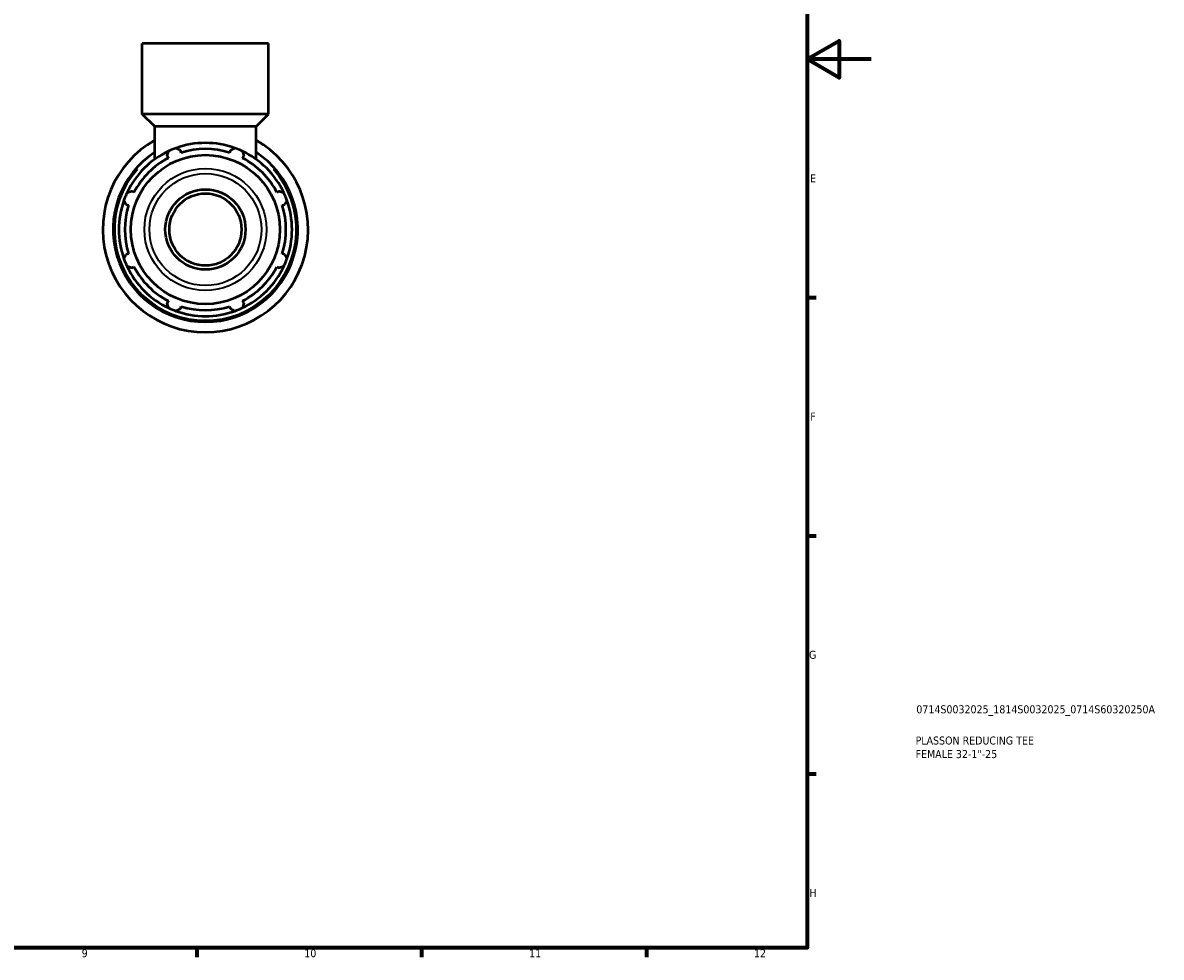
# Model space of a CAD drawing. Header units: millimetres. Extents: x 0 to 931, y 0 to 746.
# Tile 5 of 6: x 577 to 931, y 17 to 308. Entities that reach past the tile are written whole.
import ezdxf

# ---------------------------------------------------------------- set-up
doc = ezdxf.new("R2010")
doc.units = ezdxf.units.MM
for name, color, linetype, lineweight in [('Border (ISO)', 7, 'Continuous', 70), ('Title (ISO)', 7, 'Continuous', 50), ('Visible (ISO)', 7, 'Continuous', 50), ('Visible Narrow (ISO)', 7, 'Continuous', 35)]:
    doc.layers.add(name, color=color, linetype=linetype, lineweight=lineweight)
doc.styles.add('Note Text (ISO)', font='tahoma.ttf')

# ---------------------------------------------------------------- blocks, each defined once
blk = doc.blocks.new('Borders Default Border')
at = {"layer": 'Border (ISO)'}
for p, q in [((821, 222.75), (823.9, 222.75)), ((821, 148.5), (823.9, 148.5)), ((821, 74.25), (823.9, 74.25)), ((630.75, 20), (630.75, 17.1)), ((700.83, 20), (700.83, 17.1)), ((770.92, 20), (770.92, 17.1))]:
    blk.add_line(p, q, dxfattribs=at)
at = {"layer": 'Border (ISO)', "flags": 128}
for points in [[(20, 20), (20, 574), (821, 574), (821, 20), (20, 20)], [(841, 297), (821, 297), (831, 302.77), (831, 291.23), (821, 297)]]:
    blk.add_lwpolyline(points, dxfattribs=at)
at = {"layer": 'Border (ISO)', "color": 232, "true_color": 0xca0064, "char_height": 2.5, "attachment_point": 7, "style": 'Note Text (ISO)'}
for s, insert in [('E', (821.94, 258.63)), ('F', (822, 184.38)), ('G', (821.61, 110.08)), ('H', (821.74, 35.88)), ('9', (594.88, 17.05)), ('10', (664.29, 17.05)), ('11', (734.37, 17.1)), ('12', (804.46, 17.1))]:
    blk.add_mtext(s, dxfattribs=dict(at, insert=insert))
blk = doc.blocks.new('Title Blocks ISO')
at = {"layer": 'Title (ISO)', "color": 232, "true_color": 0xca0064, "style": 'Note Text (ISO)'}
for tag, p in [('PART_NUMBER_001', (34.08, 73.13)), ('DESCRIPTION_001', (33.84, 63.4)), ('DESCRIPTION_002', (33.84, 59.18))]:
    blk.add_attdef(tag, p, '', height=2.5, dxfattribs=at)

msp = doc.modelspace()

# ---------------------------------------------------------------- linework, layer by layer
at = {"layer": 'Visible (ISO)'}
for p, q in [((653.153, 301.927), (613.775, 301.927)), ((613.775, 279.927), (613.775, 301.927)), ((653.153, 279.927), (653.153, 301.927)), ((653.153, 279.927), (613.775, 279.927)), ((617.67, 276.032), (613.775, 279.927)), ((649.257, 276.032), (653.153, 279.927)), ((649.257, 276.032), (617.67, 276.032)), ((617.67, 265.826), (617.67, 276.032)), ((649.257, 265.826), (649.257, 276.032)), ((621.495, 266.919), (621.869, 266.2)), ((625.913, 267.875), (625.669, 268.648)), ((641.258, 268.648), (641.014, 267.875)), ((645.058, 266.2), (645.432, 266.919)), ((611.191, 255.522), (610.472, 255.896)), ((656.455, 255.896), (655.737, 255.522)), ((608.743, 251.722), (609.516, 251.478)), ((657.412, 251.478), (658.184, 251.722)), ((609.516, 236.377), (608.743, 236.133)), ((658.184, 236.133), (657.412, 236.377)), ((610.472, 231.959), (611.191, 232.333)), ((655.737, 232.333), (656.455, 231.959)), ((621.869, 221.655), (621.495, 220.936)), ((645.432, 220.936), (645.058, 221.655)), ((625.669, 219.207), (625.913, 219.98)), ((641.014, 219.98), (641.258, 219.207))]:
    msp.add_line(p, q, dxfattribs=at)
for radius in [23.24, 12.5, 11.25]:
    msp.add_circle((633.464, 243.927), radius, dxfattribs=at)
for radius, start, end in [(32, 119.57428, 60.42572), (27, 70.20802, 109.79198), (28.8, 123.25667, 56.74333), (27, 115.20802, 154.79198), (25.11, 117.5, 152.5), (27, 109.79198, 115.20802), (25.11, 72.5, 107.5), (27, 64.79198, 70.20802), (27, 25.20802, 64.79198), (25.11, 27.5, 62.5), (27, 160.20802, 199.79198), (27, 154.79198, 160.20802), (27, 19.79198, 25.20802), (27, 340.20802, 19.79198), (25.11, 162.5, 197.5), (25.11, 342.5, 17.5), (27, 199.79198, 205.20802), (27, 334.79198, 340.20802), (27, 205.20802, 244.79198), (25.11, 207.5, 242.5), (27, 295.20802, 334.79198), (25.11, 297.5, 332.5), (27, 244.79198, 250.20802), (27, 250.20802, 289.79198), (25.11, 252.5, 287.5), (27, 289.79198, 295.20802)]:
    msp.add_arc((633.464, 243.927), radius, start, end, dxfattribs=at)
for points, weights in [([(621.495, 266.919), (621.725, 267.623), (621.964, 268.356)], [1.00238549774, 1.00160093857, 1]), ([(624.321, 269.332), (625.009, 268.983), (625.669, 268.648)], [1, 1.00160093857, 1.00238549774]), ([(641.258, 268.648), (641.918, 268.983), (642.606, 269.332)], [1.00238549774, 1.00160093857, 1]), ([(644.963, 268.356), (645.203, 267.623), (645.432, 266.919)], [1, 1.00160093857, 1.00238549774]), ([(609.035, 255.427), (609.768, 255.666), (610.472, 255.896)], [1, 1.00160093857, 1.00238549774]), ([(656.455, 255.896), (657.159, 255.666), (657.892, 255.427)], [1.00238549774, 1.00160093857, 1]), ([(608.743, 251.722), (608.408, 252.382), (608.059, 253.07)], [1.00238549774, 1.00160093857, 1]), ([(658.869, 253.07), (658.519, 252.382), (658.184, 251.722)], [1, 1.00160093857, 1.00238549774]), ([(608.059, 234.785), (608.408, 235.473), (608.743, 236.133)], [1, 1.00160093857, 1.00238549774]), ([(658.184, 236.133), (658.519, 235.473), (658.869, 234.785)], [1.00238549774, 1.00160093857, 1]), ([(610.472, 231.959), (609.768, 232.189), (609.035, 232.428)], [1.00238549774, 1.00160093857, 1]), ([(657.892, 232.428), (657.159, 232.189), (656.455, 231.959)], [1, 1.00160093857, 1.00238549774]), ([(621.964, 219.499), (621.725, 220.232), (621.495, 220.936)], [1, 1.00160093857, 1.00238549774]), ([(645.432, 220.936), (645.203, 220.232), (644.963, 219.499)], [1.00238549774, 1.00160093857, 1]), ([(625.669, 219.207), (625.009, 218.872), (624.321, 218.522)], [1.00238549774, 1.00160093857, 1]), ([(642.606, 218.522), (641.918, 218.872), (641.258, 219.207)], [1, 1.00160093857, 1.00238549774])]:
    msp.add_rational_spline(points, weights, degree=2, dxfattribs=at)
at = {"layer": 'Visible Narrow (ISO)'}
for radius in [19.019, 17.454]:
    msp.add_circle((633.464, 243.927), radius, dxfattribs=at)
msp.add_arc((633.464, 243.927), 28.3, 138.53078, 41.46922, dxfattribs=at)

# ---------------------------------------------------------------- block references
msp.add_blockref('Borders Default Border', (0, 0))
msp.add_blockref('Title Blocks ISO', (821, 20)).add_auto_attribs({'PART_NUMBER_001': '0714S0032025_1814S0032025_0714S60320250A', 'DESCRIPTION_001': 'PLASSON REDUCING TEE', 'DESCRIPTION_002': 'FEMALE 32-1"-25'})

doc.saveas('drawing.dxf')
